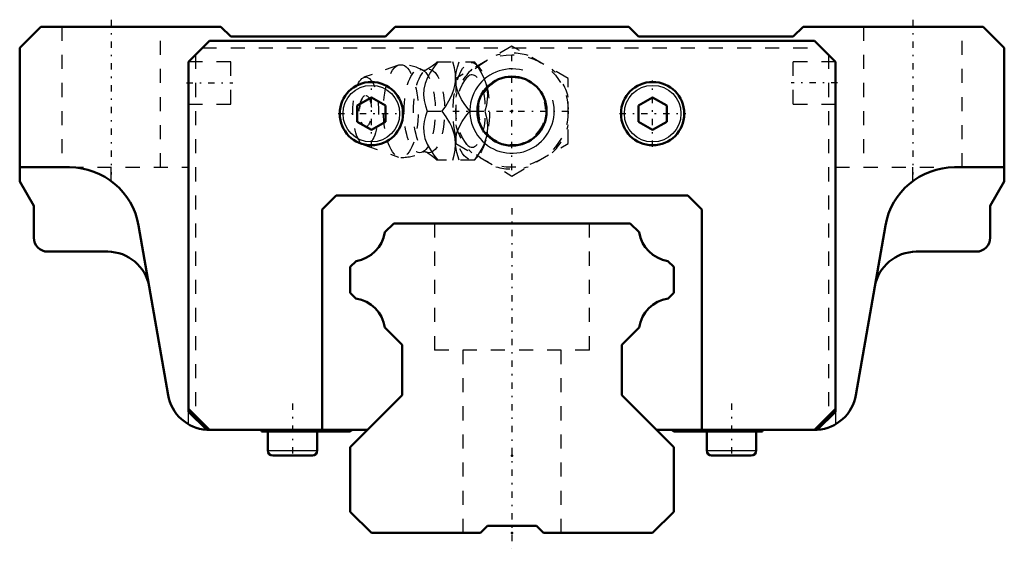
# Model space of a CAD drawing. Header units: millimetres. Extents: x -35 to 35, y -1.1 to 36.5.
import ezdxf

# ---------------------------------------------------------------- set-up
doc = ezdxf.new("R2010")
doc.units = ezdxf.units.MM
doc.linetypes.add('Center', pattern=[1.5, 0.45, -0.5, 0.05, -0.5])
doc.linetypes.add('Dashed', pattern=[2, 1, -1])
for name, color, linetype, lineweight in [('2d ConnectionPoints', 7, 'Continuous', 50), ('AM_0', 7, 'Continuous', 50), ('AM_4', 3, 'Continuous', 25), ('AM_5', 3, 'Continuous', 25), ('AM_7', 7, 'Center', 25), ('AM_9', 6, 'Dashed', 25)]:
    doc.layers.add(name, color=color, linetype=linetype, lineweight=lineweight)

# ---------------------------------------------------------------- blocks, each defined once
blk = doc.blocks.new('1_gmk2bk6gefjx1rs2mrqtucb2p________0_in_HSR25M1B1SS220LG200BM6F6805000_2')
at = {"layer": 'AM_5', "linetype": 'Dashed'}
blk.add_arc((0, 30), 2.386, 75, 15, dxfattribs=at)
at = {"layer": 'AM_7'}
for p, q in [((0, 25.8), (0, 34.2)), ((-4.2, 30), (4.2, 30))]:
    blk.add_line(p, q, dxfattribs=at)
at = {"layer": 'AM_9'}
for p, q in [((0, 34.619), (-4, 32.309)), ((4, 32.309), (0, 34.619)), ((-8.065, 33.271), (-10.522, 32.403)), ((-5.317, 33.5), (-2.667, 33.5)), ((-2.371, 33.151), (-2.667, 33.5)), ((-4, 32.309), (-4, 27.691)), ((4, 27.691), (4, 32.309)), ((-6.03, 30), (-4.96, 30)), ((-3.002, 30), (-1.932, 30)), ((-10.522, 27.597), (-8.065, 26.729)), ((-4, 27.691), (0, 25.381)), ((0, 25.381), (4, 27.691)), ((-2.667, 26.5), (-2.371, 26.849)), ((-2.667, 26.5), (-5.317, 26.5))]:
    blk.add_line(p, q, dxfattribs=at)
for points in [[(-6.128, 32.908), (-6.134, 32.904), (-6.166, 32.893), (-6.219, 32.885), (-6.288, 32.889), (-6.328, 32.901), (-6.342, 32.907)], [(-5.273, 33.5), (-5.544, 33.136), (-5.795, 32.763), (-6.013, 32.378), (-6.18, 31.969), (-6.273, 31.554), (-6.286, 31.146), (-6.236, 30.75), (-6.145, 30.371), (-6.03, 30)], [(-5.315, 33.503), (-5.339, 33.48), (-5.495, 33.341), (-5.682, 33.194), (-5.9, 33.044), (-6.129, 32.908)], [(-4.013, 32.311), (-4.013, 32.378), (-4.026, 32.66), (-4.092, 33.086), (-4.203, 33.5)], [(-4.014, 32.369), (-3.965, 32.75), (-3.874, 33.129), (-3.759, 33.5)], [(-2.689, 33.5), (-2.435, 33.141), (-2.208, 32.771), (-2.012, 32.375), (-1.865, 31.97), (-1.796, 31.689), (-1.755, 31.409), (-1.742, 31.122), (-1.755, 30.84), (-1.821, 30.414), (-1.932, 30)], [(-4.96, 30), (-4.706, 30.359), (-4.479, 30.729), (-4.283, 31.125), (-4.136, 31.53), (-4.067, 31.811), (-4.026, 32.091), (-4.013, 32.311)], [(-4.001, 31.936), (-4.002, 31.946), (-4.016, 32.333)], [(-3.002, 30), (-3.399, 30.546), (-3.581, 30.83), (-3.742, 31.122), (-3.908, 31.525), (-4.001, 31.936)], [(-6.03, 30), (-6.143, 29.636), (-6.234, 29.263), (-6.285, 28.878), (-6.275, 28.469), (-6.188, 28.054), (-6.024, 27.646), (-5.803, 27.25), (-5.548, 26.871), (-5.273, 26.5)], [(-4.013, 27.689), (-4.04, 28.03), (-4.093, 28.311), (-4.174, 28.591), (-4.284, 28.878), (-4.419, 29.16), (-4.669, 29.586), (-4.96, 30)], [(-4.003, 28.052), (-3.917, 28.446), (-3.756, 28.851), (-3.532, 29.25), (-3.277, 29.629), (-3.002, 30)], [(-1.932, 30), (-1.833, 29.641), (-1.767, 29.271), (-1.742, 28.875), (-1.77, 28.47), (-1.822, 28.189), (-1.903, 27.909), (-2.013, 27.622), (-2.148, 27.34), (-2.398, 26.914), (-2.689, 26.5)], [(-4.014, 27.634), (-4.006, 28.025), (-4.003, 28.052)], [(-4.203, 26.5), (-4.104, 26.859), (-4.038, 27.229), (-4.013, 27.625), (-4.013, 27.689)], [(-3.759, 26.5), (-3.92, 27.046), (-3.979, 27.33), (-4.013, 27.618)], [(-6.342, 27.093), (-6.33, 27.098), (-6.292, 27.11), (-6.233, 27.116), (-6.169, 27.108), (-6.136, 27.096), (-6.128, 27.092)], [(-6.127, 27.091), (-5.963, 26.995), (-5.746, 26.852), (-5.557, 26.71), (-5.396, 26.573), (-5.311, 26.494)]]:
    blk.add_lwpolyline(points, dxfattribs=at)
blk.add_circle((0, 30), 4, dxfattribs=at)
for centre, radius, start, end in [((0, 30), 4.12, 73.86243, 106.13757), ((-7.903, 30), 3.3, 61.76048, 90), ((0, 30), 4.12, 133.86243, 166.13757), ((0, 30), 4.12, 13.86243, 46.13757), ((-9.071, 30), 1.82, 148.36971, 211.63029), ((0, 30), 4.12, 193.86243, 226.13757), ((0, 30), 4.12, 313.86243, 346.13757), ((-7.903, 30), 3.3, 270, 298.23952), ((0, 30), 4.12, 253.86243, 286.13757)]:
    blk.add_arc(centre, radius, start, end, dxfattribs=at)
for centre, major_axis in [((-7.903, 30), (0, 3.3)), ((-6.561, 30), (0, 2.965)), ((-5.9, 30), (0, 2.971)), ((-2.893, 30), (0, 3.445)), ((-10.403, 30), (0, 2.424)), ((-10.403, 30), (0, 1.117))]:
    blk.add_ellipse(centre, major_axis=major_axis, ratio=0.374607, dxfattribs=at)
blk.add_ellipse((-2.841, 30), major_axis=(0, -2.572), ratio=0.374607, start_param=5.781061, end_param=9.926902, dxfattribs=at)
blk = doc.blocks.new('2_HSR25M1BSSB_M6F_Slider_0_in_HSR25M1B1SS220LG200BM6F6805000_2')
at = {"layer": 'AM_0'}
for p, q in [((-33.5, 36), (-35, 34.5)), ((-20.7, 36), (-33.5, 36)), ((-20, 35.3), (-20.7, 36)), ((-8.3, 36), (-9, 35.3)), ((8.3, 36), (-8.3, 36)), ((9, 35.3), (8.3, 36)), ((20.7, 36), (20, 35.3)), ((33.5, 36), (20.7, 36)), ((35, 34.5), (33.5, 36)), ((-23, 33.5), (-21.5, 35)), ((-21.5, 35), (21.5, 35)), ((-9, 35.3), (-20, 35.3)), ((20, 35.3), (9, 35.3)), ((21.5, 35), (23, 33.5)), ((-35, 34.5), (-35, 25)), ((35, 25), (35, 34.5)), ((-23, 33.5), (-23, 8.617)), ((23, 33.5), (23, 8.617)), ((-10, 30.972), (-11, 30.394)), ((-9, 30.394), (-10, 30.972)), ((10, 30.972), (9, 30.394)), ((11, 30.394), (10, 30.972)), ((-11, 30.394), (-11, 29.24)), ((-9, 29.24), (-9, 30.394)), ((9, 30.394), (9, 29.24)), ((11, 29.24), (11, 30.394)), ((-11, 29.24), (-10, 28.662)), ((-10, 28.662), (-9, 29.24)), ((9, 29.24), (10, 28.662)), ((10, 28.662), (11, 29.24)), ((-31.469, 26), (-35, 26)), ((35, 26), (31.469, 26)), ((-35, 25), (-34, 23.268)), ((34, 23.268), (35, 25)), ((-12.5, 24), (-13.5, 23)), ((12.5, 24), (-12.5, 24)), ((13.5, 23), (12.5, 24)), ((-34, 23.268), (-34, 21)), ((34, 21), (34, 23.268)), ((-13.5, 23), (-13.5, 7.317)), ((13.5, 7.317), (13.5, 23)), ((-26.542, 21.856), (-24.449, 9.804)), ((24.449, 9.804), (26.542, 21.856)), ((-33, 20), (-28.744, 20)), ((28.744, 20), (33, 20)), ((-23, 8.817), (-21.5, 7.317)), ((-21.7, 7.317), (-23, 8.617)), ((21.5, 7.317), (23, 8.817)), ((21.7, 7.317), (23, 8.617)), ((-22.5, 8.317), (-22.5, 8.117)), ((22.5, 8.317), (22.5, 8.117)), ((-21.7, 7.317), (-10.283, 7.317)), ((-17.8, 7.317), (-17.8, 7.217)), ((-17.8, 7.217), (-11.5, 7.217)), ((-17.359, 7.217), (-17.359, 5.852)), ((-13.841, 5.852), (-13.841, 7.217)), ((10.283, 7.317), (21.7, 7.317)), ((11.5, 7.217), (17.8, 7.217)), ((13.841, 7.217), (13.841, 5.852)), ((17.359, 5.852), (17.359, 7.217)), ((17.8, 7.217), (17.8, 7.317)), ((-17.007, 5.5), (-14.193, 5.5)), ((14.193, 5.5), (17.007, 5.5))]:
    blk.add_line(p, q, dxfattribs=at)
for centre, radius in [((0, 30), 2.458), ((-10, 29.817), 2.25), ((10, 29.817), 2.25)]:
    blk.add_circle(centre, radius, dxfattribs=at)
for centre, radius, start, end in [((-31.469, 21), 5, 9.85219, 90), ((31.469, 21), 5, 90, 170.14781), ((33, 21), 1, 270, 360), ((-33, 21), 1, 180, 270), ((-28.744, 17), 3, 9.85219, 90), ((28.744, 17), 3, 90, 170.14781), ((-21.493, 10.317), 3, 189.85219, 265.9058), ((21.493, 10.317), 3, 274.0942, 350.14781), ((-11.5, 7.317), 0.1, 270, 360), ((11.5, 7.317), 0.1, 180, 270), ((-17.007, 5.852), 0.352, 180, 270), ((-14.193, 5.852), 0.352, 270, 360), ((14.193, 5.852), 0.352, 180, 270), ((17.007, 5.852), 0.352, 270, 0)]:
    blk.add_arc(centre, radius, start, end, dxfattribs=at)
at = {"layer": 'AM_4'}
for p, q in [((-17.359, 5.852), (-13.841, 5.852)), ((13.841, 5.852), (17.359, 5.852))]:
    blk.add_line(p, q, dxfattribs=at)
for centre in [(-10, 29.817), (10, 29.817)]:
    blk.add_circle(centre, 2.012, dxfattribs=at)
at = {"layer": 'AM_5'}
blk.add_arc((0, 30), 3, 75, 15, dxfattribs=at)
at = {"layer": 'AM_7'}
for p, q in [((-28.5, 36.5), (-28.5, 25.5)), ((28.5, 36.5), (28.5, 25.5)), ((-23.15, 32), (-19.85, 32)), ((-10, 27.455), (-10, 32.179)), ((10, 27.455), (10, 32.179)), ((23.15, 32), (19.85, 32)), ((-12.362, 29.817), (-7.637, 29.817)), ((7.638, 29.817), (12.363, 29.817)), ((-15.6, 9.194), (-15.6, 5.324)), ((15.6, 9.194), (15.6, 5.324))]:
    blk.add_line(p, q, dxfattribs=at)
at = {"layer": 'AM_9'}
for p, q in [((-32, 36), (-32, 26)), ((-25, 26), (-25, 36)), ((25, 36), (25, 26)), ((32, 26), (32, 36)), ((-22, 34.5), (22, 34.5)), ((-22.5, 34), (-22.5, 8.317)), ((22.5, 34), (22.5, 8.317)), ((-20, 33.5), (-23, 33.5)), ((-20, 30.5), (-20, 33.5)), ((20, 30.5), (20, 33.5)), ((23, 33.5), (20, 33.5)), ((-23, 30.5), (-20, 30.5)), ((20, 30.5), (23, 30.5)), ((-31.469, 26), (-23, 26)), ((-28.5, 25.023), (-28.5, 26)), ((23, 26), (31.469, 26)), ((28.5, 25.023), (28.5, 26)), ((-23, 7.729), (-23, 8.617)), ((23, 8.617), (23, 7.729))]:
    blk.add_line(p, q, dxfattribs=at)
for centre, start, end in [((-21.493, 10.317), 265.9058, 270), ((21.493, 10.317), 270, 274.0942)]:
    blk.add_arc(centre, 3, start, end, dxfattribs=at)
blk = doc.blocks.new('3_HSR25M1B122020_Rail_0_in_HSR25M1B1SS220LG200BM6F6805000_2')
at = {"layer": 'AM_0'}
for p, q in [((-8.41, 22), (-9.033, 21.377)), ((8.41, 22), (-8.41, 22)), ((9.033, 21.377), (8.41, 22)), ((-11.077, 19.333), (-11.5, 18.91)), ((-11.5, 18.91), (-11.5, 17.08)), ((11.5, 18.91), (11.077, 19.333)), ((11.5, 17.08), (11.5, 18.91)), ((-11.5, 17.08), (-11.091, 16.671)), ((11.091, 16.671), (11.5, 17.08)), ((-9.031, 14.61), (-7.8, 13.38)), ((7.8, 13.38), (9.031, 14.61)), ((-7.8, 13.38), (-7.8, 9.8)), ((7.8, 9.8), (7.8, 13.38)), ((-7.8, 9.8), (-11.5, 6.1)), ((11.5, 6.1), (7.8, 9.8)), ((-11.5, 6.1), (-11.5, 1.5)), ((11.5, 1.5), (11.5, 6.1)), ((-11.5, 1.5), (-10, 0)), ((10, 0), (11.5, 1.5)), ((-10, 0), (-2.25, 0)), ((-2.25, 0), (-1.75, 0.5)), ((-1.75, 0.5), (1.75, 0.5)), ((1.75, 0.5), (2.25, 0)), ((2.25, 0), (10, 0))]:
    blk.add_line(p, q, dxfattribs=at)
for centre, start, end in [((-11.48, 21.78), 279.35099, 350.64901), ((11.48, 21.78), 189.35099, 260.64901), ((-11.48, 14.222), 9.01322, 80.98678), ((11.48, 14.222), 99.01322, 170.98678)]:
    blk.add_arc(centre, 2.48, start, end, dxfattribs=at)
at = {"layer": 'AM_7'}
blk.add_line((0, 23.1), (0, -1.1), dxfattribs=at)
at = {"layer": 'AM_9'}
for p, q in [((-5.5, 22), (-5.5, 13)), ((5.5, 13), (5.5, 22)), ((5.5, 13), (-5.5, 13)), ((-3.5, 13), (-3.5, 0)), ((3.5, 0), (3.5, 13))]:
    blk.add_line(p, q, dxfattribs=at)

msp = doc.modelspace()

# ---------------------------------------------------------------- linework, layer by layer
at = {"layer": '2d ConnectionPoints'}
for p in [(0, 30), (0, 30), (0, 5.5), (0, 5.5), (0, 0), (0, 0)]:
    msp.add_point(p, dxfattribs=at)

# ---------------------------------------------------------------- block references
for name in ['2_HSR25M1BSSB_M6F_Slider_0_in_HSR25M1B1SS220LG200BM6F6805000_2', '1_gmk2bk6gefjx1rs2mrqtucb2p________0_in_HSR25M1B1SS220LG200BM6F6805000_2', '3_HSR25M1B122020_Rail_0_in_HSR25M1B1SS220LG200BM6F6805000_2']:
    msp.add_blockref(name, (0, 0))

doc.saveas('drawing.dxf')
